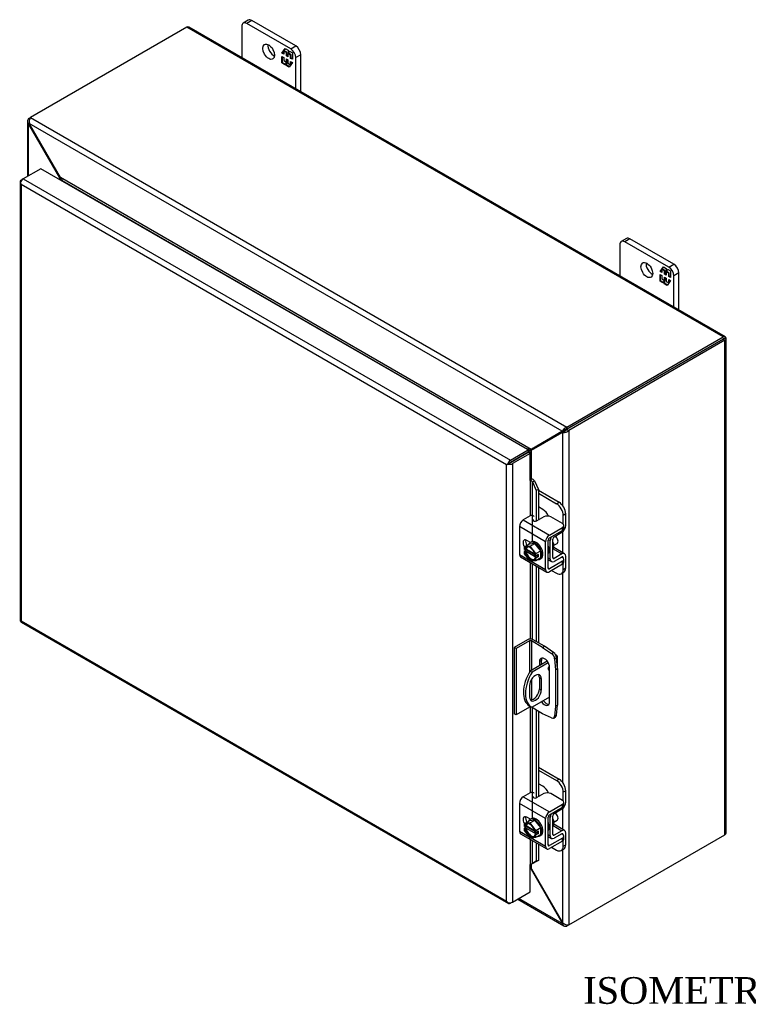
# Model space of a CAD drawing. Header units: inches. Extents: x 3 to 118, y 2 to 78.
# Tile 6 of 7: x 77 to 96, y 52 to 78. Entities that reach past the tile are written whole.
import ezdxf
from ezdxf.enums import TextEntityAlignment as Align

# ---------------------------------------------------------------- set-up
doc = ezdxf.new("R2010")
doc.units = ezdxf.units.IN
doc.header["$MEASUREMENT"] = 0
for name, color, linetype in [('COM40153-1', 7, 'CONTINUOUS'), ('COM40153-2', 7, 'CONTINUOUS'), ('COM42667', 7, 'CONTINUOUS'), ('COM42780', 7, 'CONTINUOUS'), ('COM48425', 7, 'CONTINUOUS'), ('COM71780-4', 7, 'CONTINUOUS'), ('DEFAULT', 7, 'CONTINUOUS'), ('FET07710', 7, 'CONTINUOUS'), ('SCC19011', 7, 'CONTINUOUS'), ('SPR20265', 7, 'CONTINUOUS'), ('WAF25035', 7, 'CONTINUOUS')]:
    doc.layers.add(name, color=color, linetype=linetype)
doc.styles.add('SEACAD_TIMES_NEW_ROMAN', font='times.ttf')

msp = doc.modelspace()

# ---------------------------------------------------------------- linework, layer by layer
at = {"layer": 'COM40153-1', "color": 7}
for p, q in [((91.211, 61.2), (91.227, 61.191)), ((91.258, 60.841), (91.258, 61.147)), ((90.994, 61.027), (90.548, 60.77)), ((91.021, 60.984), (90.599, 60.74)), ((90.548, 60.77), (90.599, 60.74)), ((90.788, 60.597), (90.839, 60.568)), ((90.788, 60.597), (90.788, 60.301)), ((90.53, 60.389), (90.53, 60.093)), ((90.839, 60.271), (90.839, 60.568)), ((91.053, 60.084), (90.599, 59.822)), ((90.788, 60.301), (90.839, 60.271)), ((90.524, 59.863), (90.575, 59.834))]:
    msp.add_line(p, q, dxfattribs=at)
for centre, major_axis, start_param, end_param in [((91.15, 61.147), (-0.108, 0), 2.529725, 3.926991), ((91.06, 60.854), (-0.0313, -0.0541), 4.139289, 6.283185), ((91.009, 60.883), (0.0312, 0.0541), 4.093609, 5.210881), ((90.899, 60.513), (0.375, 0.65), 1.508132, 3.141593), ((90.95, 60.483), (0.375, 0.65), 1.508132, 3.204257), ((90.684, 60.479), (-0.109, -0.189), 2.356194, 5.497787), ((90.633, 60.508), (-0.109, -0.189), 2.356194, 2.906426), ((91.06, 60.854), (-0.0313, -0.0541), 0, 0.63978), ((90.684, 60.182), (0.109, 0.189), 2.356194, 5.497787), ((90.633, 60.212), (0.109, 0.189), 3.37676, 5.497787)]:
    msp.add_ellipse(centre, major_axis=major_axis, ratio=0.57735, start_param=start_param, end_param=end_param, dxfattribs=at)
at = {"layer": 'COM40153-2', "color": 7}
for p, q in [((90.475, 61.588), (90.128, 61.387)), ((90.128, 61.387), (90.128, 59.652)), ((90.178, 61.357), (90.128, 61.387)), ((90.526, 61.558), (90.178, 61.357)), ((90.526, 61.558), (90.526, 60.734)), ((90.577, 61.558), (90.577, 60.787)), ((90.871, 61.389), (90.577, 61.558)), ((90.922, 61.418), (90.628, 61.588)), ((90.871, 61.389), (90.922, 61.418)), ((90.871, 61.389), (91.107, 61.228)), ((91.158, 61.258), (90.922, 61.418)), ((90.178, 61.357), (90.178, 59.622)), ((91.107, 61.228), (91.158, 61.258)), ((91.238, 61.119), (91.187, 61.089)), ((91.259, 60.834), (91.238, 61.119)), ((90.788, 61.018), (90.839, 61.047)), ((90.788, 61.018), (90.788, 60.908)), ((90.839, 60.938), (90.839, 61.047)), ((91.053, 59.967), (91.053, 60.865)), ((91.187, 61.089), (91.208, 60.805)), ((91.208, 60.805), (91.259, 60.834)), ((91.208, 60.805), (91.208, 59.848)), ((91.259, 60.834), (91.259, 59.878)), ((90.577, 60.545), (90.577, 60.013)), ((90.526, 59.823), (90.178, 59.622)), ((90.526, 59.862), (90.526, 59.823)), ((90.577, 59.832), (90.577, 59.823)), ((90.871, 59.654), (90.577, 59.823)), ((91.208, 59.848), (91.187, 59.588)), ((91.208, 59.848), (91.259, 59.878)), ((91.238, 59.617), (91.259, 59.878)), ((90.178, 59.622), (90.128, 59.652)), ((91.107, 59.541), (90.871, 59.654)), ((91.162, 59.539), (91.213, 59.568)), ((91.187, 59.588), (91.238, 59.617))]:
    msp.add_line(p, q, dxfattribs=at)
for centre, major_axis, start_param, end_param in [((90.552, 61.544), (-0.108, 0), 3.926991, 5.497787), ((90.552, 61.544), (-0.036, 0), 3.926991, 5.497787), ((90.921, 60.941), (0.094, -0.162), 0.785398, 3.926991), ((90.972, 60.971), (0.094, -0.162), 3.416574, 3.926991), ((91.099, 61.131), (0.063, -0.108), 0.872665, 2.268928), ((91.15, 61.161), (-0.062, 0.108), 4.014257, 5.410521), ((90.552, 59.808), (0.036, 0), 0.785398, 2.356194), ((90.921, 60.043), (-0.094, 0.162), 1.73559, 3.926991), ((90.972, 60.073), (-0.094, 0.162), 1.73559, 2.866611), ((91.099, 59.647), (-0.062, 0.108), 2.443461, 3.839724), ((91.15, 59.677), (-0.062, 0.108), 3.141593, 3.839724)]:
    msp.add_ellipse(centre, major_axis=major_axis, ratio=0.57735, start_param=start_param, end_param=end_param, dxfattribs=at)
at = {"layer": 'COM42667', "color": 7}
for p, q in [((90.546, 64.832), (90.365, 64.727)), ((90.365, 64.727), (91.051, 64.331)), ((90.907, 64.808), (90.723, 64.703)), ((91.392, 64.63), (91.084, 64.808)), ((90.95, 64.156), (90.264, 64.552)), ((90.264, 64.552), (90.264, 63.824)), ((91.051, 64.331), (91.392, 64.528)), ((91.392, 64.451), (91.392, 64.528)), ((91.429, 64.502), (91.429, 64.579)), ((91.017, 63.467), (91.017, 64.195)), ((91.051, 64.254), (91.392, 64.451)), ((90.552, 64.136), (90.458, 64.191)), ((90.95, 63.428), (90.95, 64.156)), ((90.264, 63.824), (90.519, 63.677)), ((90.293, 63.759), (90.979, 63.363)), ((91.376, 63.756), (91.392, 63.747)), ((91.429, 63.618), (91.429, 63.695)), ((90.568, 63.649), (90.95, 63.428)), ((91.051, 63.447), (91.017, 63.467)), ((91.392, 63.644), (91.051, 63.447)), ((91.392, 63.567), (91.051, 63.37)), ((91.392, 63.567), (91.392, 63.644)), ((90.546, 57.584), (90.365, 57.48)), ((90.907, 57.561), (90.723, 57.455)), ((91.392, 57.383), (91.084, 57.561)), ((90.95, 56.909), (90.264, 57.305)), ((90.264, 57.305), (90.264, 56.577)), ((90.365, 57.48), (91.051, 57.084)), ((91.051, 57.084), (91.392, 57.281)), ((91.392, 57.204), (91.392, 57.281)), ((91.429, 57.255), (91.429, 57.332)), ((91.051, 57.007), (91.392, 57.204)), ((90.552, 56.889), (90.458, 56.944)), ((90.95, 56.181), (90.95, 56.909)), ((91.017, 56.22), (91.017, 56.948)), ((90.264, 56.577), (90.519, 56.43)), ((90.293, 56.512), (90.979, 56.116)), ((91.376, 56.509), (91.392, 56.499)), ((90.568, 56.402), (90.95, 56.181)), ((91.051, 56.2), (91.017, 56.22)), ((91.392, 56.397), (91.051, 56.2)), ((91.392, 56.32), (91.051, 56.123)), ((91.392, 56.32), (91.392, 56.397)), ((91.429, 56.371), (91.429, 56.448))]:
    msp.add_line(p, q, dxfattribs=at)
for centre, major_axis, start_param, end_param in [((90.365, 64.611), (-0.072, -0.124), 3.926991, 5.497787), ((90.588, 64.807), (-0.06, 0), 3.141593, 5.497787), ((90.681, 64.727), (0.06, 0), 2.929457, 5.497787), ((90.995, 64.757), (0.125, 0), 0.785398, 2.356194), ((91.304, 64.579), (-0.125, 0), 2.356194, 3.926991), ((91.304, 64.502), (-0.125, 0), 2.356194, 3.141593), ((90.458, 64.076), (0.07, -0.122), 2.356194, 4.826451), ((90.525, 64.115), (0.07, -0.122), 3.6401, 4.826451), ((91.051, 64.215), (0.072, 0.124), 0.785398, 2.356194), ((91.051, 64.215), (0.024, 0.0416), 0.785398, 2.356194), ((90.365, 63.883), (0.071, 0.124), 2.356194, 3.141593), ((91.304, 63.695), (-0.125, 0), 2.356194, 3.926991), ((91.051, 63.487), (0.071, 0.124), 2.356194, 3.926991), ((91.051, 63.487), (0.024, 0.0416), 2.356194, 3.926991), ((91.304, 63.618), (-0.125, 0), 2.356194, 3.141593), ((90.588, 57.56), (-0.06, 0), 3.141593, 5.497787), ((90.995, 57.51), (0.125, 0), 0.785398, 2.356194), ((90.365, 57.363), (-0.071, -0.124), 3.926991, 5.497787), ((90.681, 57.48), (0.06, 0), 2.929457, 5.497787), ((91.304, 57.332), (-0.125, 0), 2.356194, 3.926991), ((91.304, 57.255), (-0.125, 0), 2.356194, 3.141593), ((91.051, 56.967), (0.072, 0.124), 0.785398, 2.356194), ((91.051, 56.967), (0.024, 0.0416), 0.785398, 2.356194), ((90.458, 56.829), (0.07, -0.122), 2.356194, 4.826451), ((90.525, 56.868), (0.07, -0.122), 3.6401, 4.826451), ((90.365, 56.635), (0.071, 0.124), 2.356194, 3.141593), ((91.304, 56.448), (-0.125, 0), 2.356194, 3.926991), ((91.051, 56.239), (0.024, 0.0416), 2.356194, 3.926991), ((91.304, 56.371), (-0.125, 0), 2.356194, 3.141593), ((91.051, 56.239), (0.072, 0.124), 2.356194, 3.926991)]:
    msp.add_ellipse(centre, major_axis=major_axis, ratio=0.57735, start_param=start_param, end_param=end_param, dxfattribs=at)
at = {"layer": 'COM42780', "color": 7}
for p, q in [((90.761, 65.502), (91.301, 65.191)), ((90.761, 65.425), (91.234, 65.152)), ((90.88, 64.999), (90.761, 65.068)), ((91.234, 65.152), (91.301, 65.191)), ((91.478, 64.884), (91.41, 64.846)), ((91.41, 64.617), (91.41, 64.846)), ((91.478, 64.58), (91.478, 64.884)), ((91.021, 64.217), (91.073, 64.187)), ((91.14, 63.741), (91.14, 64.226)), ((91.174, 64.284), (91.378, 64.406)), ((91.073, 63.702), (91.073, 64.187)), ((91.145, 63.969), (91.378, 63.835)), ((91.448, 63.841), (91.164, 64.005)), ((91.017, 63.734), (91.073, 63.702)), ((91.017, 63.686), (91.103, 63.636)), ((91.14, 63.74), (91.174, 63.721)), ((91.377, 63.756), (91.172, 63.642)), ((91.378, 63.835), (91.174, 63.721)), ((91.376, 63.756), (91.41, 63.737)), ((91.41, 63.733), (91.41, 63.737)), ((91.478, 63.471), (91.478, 63.775)), ((91.41, 63.433), (91.41, 63.58)), ((91.41, 63.433), (91.478, 63.471)), ((91.108, 63.403), (91.234, 63.33)), ((91.359, 63.318), (91.426, 63.357)), ((90.761, 58.255), (91.301, 57.943)), ((90.761, 58.177), (91.234, 57.905)), ((90.88, 57.752), (90.761, 57.821)), ((91.234, 57.905), (91.301, 57.943)), ((91.478, 57.637), (91.41, 57.598)), ((91.41, 57.37), (91.41, 57.598)), ((91.478, 57.333), (91.478, 57.637)), ((91.14, 56.493), (91.14, 56.978)), ((91.174, 57.037), (91.378, 57.159)), ((91.021, 56.97), (91.073, 56.94)), ((91.073, 56.455), (91.073, 56.94)), ((91.145, 56.722), (91.378, 56.587)), ((91.448, 56.594), (91.164, 56.758)), ((91.017, 56.487), (91.073, 56.455)), ((91.14, 56.493), (91.174, 56.473)), ((91.377, 56.509), (91.172, 56.395)), ((91.378, 56.587), (91.174, 56.473)), ((91.376, 56.509), (91.41, 56.489)), ((91.41, 56.486), (91.41, 56.489)), ((91.478, 56.224), (91.478, 56.528)), ((91.017, 56.439), (91.103, 56.389)), ((91.41, 56.185), (91.41, 56.333)), ((91.41, 56.185), (91.478, 56.224)), ((91.108, 56.156), (91.234, 56.083)), ((91.359, 56.071), (91.426, 56.11))]:
    msp.add_line(p, q, dxfattribs=at)
for centre, major_axis, start_param, end_param in [((90.88, 64.795), (0.125, -0.217), 1.392108, 2.356194), ((91.234, 64.948), (0.125, -0.217), 0.785398, 2.356194), ((91.301, 64.986), (-0.125, 0.217), 3.926991, 5.497787), ((91.376, 64.522), (-0.071, -0.124), 0.802851, 2.356194), ((91.174, 64.245), (-0.072, -0.124), 4.744903, 5.497787), ((91.174, 64.245), (-0.024, -0.0416), 3.944444, 5.497787), ((91.031, 64.124), (0.098, -0.169), 0.133398, 1.437398), ((91.174, 63.76), (0.071, 0.124), 2.356194, 3.909538), ((91.174, 63.76), (0.024, 0.0416), 2.356194, 3.909538), ((91.376, 63.717), (-0.024, -0.0416), 2.356194, 3.909538), ((91.376, 63.717), (-0.072, -0.124), 2.356194, 3.909538), ((91.234, 63.535), (-0.125, 0.217), 2.356194, 3.926991), ((91.301, 63.573), (-0.125, 0.217), 3.141593, 3.926991), ((90.88, 57.548), (0.125, -0.217), 1.392108, 2.356194), ((91.234, 57.7), (0.125, -0.217), 0.785398, 2.356194), ((91.301, 57.739), (-0.125, 0.217), 3.926991, 5.497787), ((91.376, 57.275), (-0.072, -0.124), 0.802851, 2.356194), ((91.174, 56.998), (-0.072, -0.124), 4.744903, 5.497787), ((91.174, 56.998), (-0.024, -0.0416), 3.944444, 5.497787), ((91.031, 56.877), (0.097, -0.169), 0.133398, 1.437398), ((91.174, 56.513), (0.024, 0.0416), 2.356194, 3.909538), ((91.376, 56.47), (-0.024, -0.0416), 2.356194, 3.909538), ((91.376, 56.47), (-0.071, -0.124), 2.356194, 3.909538), ((91.174, 56.513), (0.072, 0.124), 2.356194, 3.909538), ((91.301, 56.326), (-0.125, 0.217), 3.141593, 3.926991), ((91.234, 56.287), (-0.125, 0.217), 2.356194, 3.926991)]:
    msp.add_ellipse(centre, major_axis=major_axis, ratio=0.57735, start_param=start_param, end_param=end_param, dxfattribs=at)
at = {"layer": 'COM48425', "color": 7}
for p, q in [((81.555, 77.626), (77.465, 75.265)), ((95.595, 69.52), (81.555, 77.626)), ((95.649, 69.525), (81.609, 77.631)), ((77.382, 75.166), (77.382, 73.719)), ((77.414, 75.235), (77.465, 75.265)), ((77.441, 75.219), (77.414, 75.235)), ((77.432, 75.107), (77.414, 75.097)), ((77.414, 73.737), (77.414, 75.097)), ((77.431, 75.073), (77.414, 75.097)), ((77.431, 75.073), (77.444, 75.081)), ((78.234, 73.683), (77.431, 75.073)), ((91.385, 67.051), (77.432, 75.107)), ((77.444, 75.081), (77.432, 75.107)), ((78.246, 73.691), (77.444, 75.081)), ((77.465, 75.265), (91.505, 67.158)), ((78.234, 73.683), (78.246, 73.691)), ((78.234, 73.638), (78.234, 73.683)), ((90.571, 66.575), (78.246, 73.691)), ((78.294, 73.604), (78.293, 73.604)), ((90.473, 66.573), (78.294, 73.604)), ((91.505, 67.158), (95.595, 69.52)), ((91.505, 67.1), (95.595, 69.461)), ((95.595, 69.461), (91.505, 67.1)), ((95.646, 69.431), (91.556, 67.07)), ((95.667, 69.502), (95.595, 69.461)), ((95.667, 69.502), (95.595, 69.461)), ((95.595, 69.461), (95.646, 69.49)), ((95.595, 69.461), (95.595, 69.461)), ((95.595, 69.461), (95.595, 69.461)), ((95.646, 56.485), (95.646, 69.431)), ((95.678, 56.529), (95.678, 69.476)), ((91.374, 67.038), (90.571, 66.575)), ((91.425, 67.068), (90.622, 66.604)), ((91.437, 67.046), (90.635, 66.582)), ((91.374, 67.038), (91.425, 67.068)), ((91.385, 67.051), (91.374, 67.038)), ((91.436, 67.081), (91.385, 67.051)), ((91.386, 67.016), (91.437, 67.046)), ((91.454, 67.049), (91.404, 67.02)), ((91.436, 67.081), (91.425, 67.068)), ((91.429, 67.076), (91.443, 67.084)), ((91.454, 67.049), (91.437, 67.046)), ((91.461, 67.053), (91.447, 67.045)), ((91.505, 67.1), (91.505, 67.158)), ((91.505, 67.1), (91.556, 67.07)), ((91.556, 67.07), (91.556, 54.124)), ((91.386, 67.016), (90.584, 66.553)), ((91.404, 67.02), (91.386, 67.016)), ((91.404, 65.093), (91.404, 67.02)), ((90.472, 66.572), (90.473, 66.573)), ((90.473, 66.573), (90.473, 66.572)), ((90.622, 66.604), (90.571, 66.575)), ((90.635, 66.582), (90.584, 66.553)), ((90.584, 65.802), (90.584, 66.553)), ((90.489, 66.494), (90.489, 66.494)), ((91.404, 63.866), (91.404, 64.425)), ((91.404, 57.846), (91.404, 63.344)), ((91.404, 56.619), (91.404, 57.178)), ((91.556, 54.124), (95.646, 56.485)), ((91.404, 54.174), (91.404, 56.097)), ((90.584, 55.587), (90.584, 55.715)), ((90.571, 55.58), (90.548, 55.594)), ((90.571, 55.58), (90.584, 55.587)), ((90.571, 55.58), (91.374, 54.19)), ((90.584, 55.587), (91.386, 54.198)), ((90.22, 54.8), (91.429, 54.102)), ((91.385, 54.164), (90.252, 54.818)), ((91.374, 54.19), (91.386, 54.198)), ((91.374, 54.19), (91.385, 54.164)), ((91.404, 54.174), (91.385, 54.164)), ((91.386, 54.198), (91.404, 54.174)), ((91.505, 54.126), (91.505, 54.094)), ((91.556, 54.124), (91.505, 54.094))]:
    msp.add_line(p, q, dxfattribs=at)
for centre, radius, start, end in [((77.475, 75.166), 0.0923, 131.3818, 228.6182), ((77.62, 75.15), 0.192, 143.5515, 192.9586), ((91.562, 66.974), 0.192, 107.0414, 156.4485), ((91.425, 67.211), 0.192, 263.5515, 312.9586), ((91.509, 66.951), 0.148, 91.3268, 119.2753), ((91.382, 67.173), 0.144, 300.272, 329.1259), ((93.265, 61.644), 5.595, 118.0355, 119.6858), ((87.639, 71.386), 5.635, 300.4684, 301.9581), ((91.476, 54.182), 0.0923, 191.3818, 288.6182), ((91.535, 54.315), 0.192, 227.0414, 276.4485)]:
    msp.add_arc(centre, radius, start, end, dxfattribs=at)
for centre, major_axis, ratio, start_param, end_param in [((81.555, 77.538), (-0.054, -0.0935), 0.57735, 3.141593, 3.926991), ((95.595, 69.432), (-0.054, -0.0935), 0.57735, 2.696031, 3.926991), ((95.57, 69.446), (-0.036, -0.0208), 0.000948, 2.356741, 3.927537), ((95.57, 69.446), (-0.036, -0.0207), 0.000948, 2.355648, 3.926445), ((95.57, 69.446), (0.108, 0.062), 0.000948, -0.784852, -0.445015), ((95.57, 69.446), (0.108, 0.062), 0.000948, 0.445015, 0.784852), ((95.57, 69.476), (-0.108, 0), 0.57735, 2.356194, 3.587154), ((95.57, 56.529), (-0.108, 0), 0.57735, 2.356194, 3.141593)]:
    msp.add_ellipse(centre, major_axis=major_axis, ratio=ratio, start_param=start_param, end_param=end_param, dxfattribs=at)
for points, knots in [([(78.234, 73.683), (78.236, 73.673), (78.238, 73.663), (78.241, 73.647), (78.242, 73.64), (78.243, 73.634)], [0, 0, 0, 0, 0.25, 0.25, 0.4064598, 0.4064598, 0.4064598, 0.4064598]), ([(78.294, 73.604), (78.295, 73.605), (78.296, 73.606), (78.298, 73.609), (78.298, 73.61), (78.299, 73.615), (78.298, 73.619), (78.295, 73.626), (78.294, 73.63), (78.29, 73.638), (78.287, 73.642), (78.28, 73.653), (78.274, 73.661), (78.261, 73.676), (78.254, 73.684), (78.246, 73.691)], [0, 0, 0, 0, 0.0625, 0.0625, 0.125, 0.125, 0.25, 0.25, 0.375, 0.375, 0.5, 0.5, 0.75, 0.75, 1, 1, 1, 1]), ([(90.571, 66.575), (90.564, 66.576), (90.556, 66.577), (90.54, 66.579), (90.532, 66.579), (90.519, 66.58), (90.514, 66.58), (90.505, 66.58), (90.501, 66.579), (90.492, 66.578), (90.487, 66.578), (90.481, 66.576), (90.479, 66.576), (90.476, 66.575), (90.474, 66.574), (90.473, 66.573)], [0, 0, 0, 0, 0.25, 0.25, 0.5, 0.5, 0.625, 0.625, 0.75, 0.75, 0.875, 0.875, 0.9375, 0.9375, 1, 1, 1, 1]), ([(90.541, 66.476), (90.541, 66.476), (90.541, 66.476), (90.544, 66.479), (90.547, 66.483), (90.553, 66.49), (90.555, 66.494), (90.56, 66.501), (90.562, 66.505), (90.568, 66.516), (90.572, 66.524), (90.578, 66.539), (90.581, 66.546), (90.584, 66.553)], [0.1218235, 0.1218235, 0.1218235, 0.1218235, 0.125, 0.125, 0.25, 0.25, 0.375, 0.375, 0.5, 0.5, 0.75, 0.75, 1, 1, 1, 1]), ([(90.584, 55.587), (90.581, 55.597), (90.578, 55.607), (90.572, 55.626), (90.568, 55.635), (90.562, 55.647), (90.56, 55.651), (90.555, 55.659), (90.553, 55.662), (90.549, 55.666), (90.549, 55.666), (90.548, 55.667)], [0, 0, 0, 0, 0.25, 0.25, 0.5, 0.5, 0.625, 0.625, 0.75, 0.75, 0.7782984, 0.7782984, 0.7782984, 0.7782984])]:
    msp.add_open_spline(points, degree=3, knots=knots, dxfattribs=at)
msp.add_open_spline([(90.549, 55.6), (90.557, 55.594), (90.564, 55.587), (90.571, 55.58)], degree=3, dxfattribs=at)
at = {"layer": 'COM71780-4', "color": 7}
for p, q in [((77.738, 73.924), (77.272, 73.655)), ((90.497, 66.558), (77.738, 73.924)), ((77.189, 73.582), (77.189, 62.101)), ((77.2, 73.555), (77.2, 73.555)), ((77.221, 73.626), (77.272, 73.655)), ((89.929, 66.171), (77.221, 73.508)), ((77.221, 73.508), (77.221, 62.086)), ((77.272, 73.655), (90.031, 66.289)), ((90.031, 66.289), (90.497, 66.558)), ((90.497, 66.558), (90.497, 66.499)), ((90.031, 66.23), (90.497, 66.499)), ((90.497, 66.499), (90.031, 66.23)), ((90.548, 66.47), (90.082, 66.201)), ((90.548, 66.47), (90.497, 66.499)), ((90.548, 65.755), (90.548, 66.47)), ((89.98, 66.201), (89.929, 66.171)), ((89.929, 54.749), (89.929, 66.171)), ((89.959, 66.188), (90.031, 66.23)), ((89.959, 66.188), (90.031, 66.23)), ((90.082, 66.201), (90.082, 54.72)), ((90.548, 65.755), (90.548, 64.833)), ((90.576, 65.761), (90.583, 65.803)), ((90.603, 65.723), (90.662, 65.747)), ((90.662, 65.747), (90.761, 65.525)), ((90.603, 65.723), (90.702, 65.501)), ((90.603, 64.161), (90.603, 65.723)), ((90.761, 65.525), (90.702, 65.501)), ((90.702, 65.501), (90.702, 64.695)), ((90.761, 65.525), (90.761, 64.724)), ((90.548, 64.139), (90.548, 64.134)), ((90.548, 63.612), (90.548, 61.606)), ((90.603, 61.598), (90.603, 63.58)), ((90.702, 63.523), (90.702, 61.545)), ((90.761, 63.489), (90.761, 61.511)), ((77.218, 62.052), (89.977, 54.685)), ((77.221, 62.086), (89.929, 54.749)), ((90.548, 59.829), (90.548, 57.586)), ((90.603, 56.914), (90.603, 59.808)), ((90.702, 59.751), (90.702, 57.447)), ((90.761, 59.717), (90.761, 57.477)), ((90.548, 56.892), (90.548, 56.887)), ((90.548, 56.365), (90.548, 55.703)), ((90.603, 55.73), (90.603, 56.333)), ((90.702, 56.276), (90.702, 55.789)), ((90.761, 56.242), (90.761, 55.813)), ((90.548, 54.989), (90.548, 55.703)), ((90.702, 55.789), (90.603, 55.73)), ((90.603, 55.73), (90.662, 55.753)), ((90.761, 55.813), (90.662, 55.753)), ((90.761, 55.813), (90.702, 55.789)), ((90.082, 54.72), (90.548, 54.989)), ((89.959, 54.708), (89.959, 54.708)), ((90.082, 54.72), (90.031, 54.69))]:
    msp.add_line(p, q, dxfattribs=at)
for centre, radius, start, end in [((90.498, 65.678), 0.114, 23.2734, 46.5882), ((90.53, 65.643), 0.169, 38.3968, 71.6578), ((90.85, 55.379), 0.429, 125.2045, 129.639), ((90.647, 55.653), 0.088, 117.4412, 127.5015)]:
    msp.add_arc(centre, radius, start, end, dxfattribs=at)
for centre, major_axis, ratio, start_param, end_param in [((77.297, 73.582), (0.108, 0), 0.57735, 2.356194, 3.587154), ((77.272, 73.567), (0.054, 0.0935), 0.57735, 0.785398, 2.016358), ((77.297, 73.552), (-0.076, 0.132), 0.577982, 1.231508, 1.571345), ((77.297, 73.552), (-0.076, 0.132), 0.577982, 1.230411, 1.570248), ((90.031, 66.201), (0.054, 0.0935), 0.57735, 0.785398, 2.016358), ((90.006, 66.215), (-0.108, -0.062), 0.000948, -1.124689, -0.784852), ((90.006, 66.215), (-0.108, -0.062), 0.000948, 0.784852, 1.124689), ((90.006, 66.245), (0.108, 0), 0.57735, 4.266828, 5.497787), ((90.006, 66.215), (0.036, 0.0208), 0.000948, 0.785944, 2.356741), ((90.006, 66.215), (0.036, 0.0207), 0.000948, 3.926445, 5.497241), ((90.573, 65.74), (0.108, 0), 0.57735, 1.48353, 1.808737), ((90.573, 65.74), (0.036, 0), 0.57735, 1.48353, 2.356194), ((77.297, 62.101), (0.108, 0), 0.57735, 3.141593, 3.587154), ((77.297, 62.13), (-0.108, -0.062), 0.000948, 0.445015, 0.784852), ((77.297, 62.13), (-0.108, -0.062), 0.000948, -0.784852, -0.445015), ((77.272, 62.145), (0.054, 0.0935), 0.57735, 2.696031, 3.141593), ((90.573, 55.689), (-0.036, 0), 0.57735, 4.625123, 5.497787), ((90.006, 54.793), (0.076, -0.132), 0.577982, 4.712938, 5.052774), ((90.006, 54.793), (0.076, -0.132), 0.577982, 4.71184, 5.051677), ((90.006, 54.764), (0.108, 0), 0.57735, 4.266828, 5.497787), ((90.031, 54.779), (0.054, 0.0935), 0.57735, 2.696031, 3.926991)]:
    msp.add_ellipse(centre, major_axis=major_axis, ratio=ratio, start_param=start_param, end_param=end_param, dxfattribs=at)
at = {"layer": 'FET07710', "color": 7}
for p, q in [((82.995, 77.648), (82.995, 76.831)), ((83.166, 77.81), (83.033, 77.734)), ((83.259, 77.801), (83.127, 77.725)), ((84.276, 77.061), (83.127, 77.725)), ((84.408, 77.138), (83.259, 77.801)), ((84.276, 77.061), (84.408, 77.138)), ((84.048, 76.944), (84.135, 77.067)), ((84.062, 76.952), (84.048, 76.944)), ((84.094, 76.918), (84.048, 76.944)), ((84.048, 76.691), (84.048, 76.864)), ((84.048, 76.864), (84.094, 76.838)), ((84.062, 76.952), (84.094, 76.997)), ((84.094, 76.934), (84.062, 76.952)), ((84.062, 76.699), (84.062, 76.856)), ((84.108, 77.012), (84.094, 77.004)), ((84.163, 76.964), (84.094, 77.004)), ((84.094, 77.004), (84.094, 76.918)), ((84.094, 76.838), (84.094, 76.752)), ((84.102, 77.009), (84.141, 77.064)), ((84.177, 76.972), (84.108, 77.012)), ((84.135, 77.067), (84.212, 77.023)), ((84.177, 76.972), (84.163, 76.964)), ((84.163, 76.878), (84.163, 76.964)), ((84.177, 76.886), (84.163, 76.878)), ((84.205, 76.853), (84.163, 76.878)), ((84.177, 76.886), (84.177, 76.972)), ((84.205, 76.869), (84.177, 76.886)), ((84.219, 76.948), (84.205, 76.94)), ((84.275, 76.9), (84.205, 76.94)), ((84.205, 76.94), (84.205, 76.853)), ((84.212, 77.023), (84.212, 76.959)), ((84.212, 76.959), (84.243, 77.004)), ((84.226, 76.968), (84.212, 76.959)), ((84.289, 76.908), (84.219, 76.948)), ((84.226, 76.968), (84.249, 77.001)), ((84.243, 77.004), (84.32, 76.96)), ((84.289, 76.908), (84.275, 76.9)), ((84.275, 76.813), (84.275, 76.9)), ((84.289, 76.821), (84.289, 76.908)), ((84.32, 76.96), (84.32, 76.787)), ((84.541, 76.908), (84.409, 76.832)), ((84.409, 76.015), (84.409, 76.832)), ((84.541, 75.938), (84.541, 76.908)), ((84.062, 76.699), (84.048, 76.691)), ((84.125, 76.647), (84.048, 76.691)), ((84.133, 76.658), (84.062, 76.699)), ((84.094, 76.752), (84.163, 76.712)), ((84.157, 76.692), (84.125, 76.647)), ((84.171, 76.7), (84.157, 76.692)), ((84.157, 76.628), (84.157, 76.692)), ((84.171, 76.637), (84.157, 76.628)), ((84.234, 76.584), (84.157, 76.628)), ((84.163, 76.712), (84.163, 76.798)), ((84.163, 76.798), (84.205, 76.774)), ((84.177, 76.72), (84.163, 76.712)), ((84.171, 76.637), (84.171, 76.7)), ((84.242, 76.596), (84.171, 76.637)), ((84.177, 76.72), (84.177, 76.79)), ((84.205, 76.774), (84.205, 76.687)), ((84.205, 76.687), (84.275, 76.647)), ((84.32, 76.707), (84.234, 76.584)), ((84.289, 76.821), (84.275, 76.813)), ((84.32, 76.787), (84.275, 76.813)), ((84.275, 76.647), (84.275, 76.734)), ((84.275, 76.734), (84.32, 76.707)), ((84.28, 76.65), (84.275, 76.647)), ((84.32, 76.803), (84.289, 76.821)), ((84.289, 76.662), (84.289, 76.725)), ((92.894, 71.933), (92.894, 71.116)), ((93.065, 72.095), (92.933, 72.019)), ((93.159, 72.086), (93.027, 72.009)), ((94.176, 71.346), (93.027, 72.009)), ((94.308, 71.422), (93.159, 72.086)), ((94.176, 71.346), (94.308, 71.422)), ((93.947, 71.229), (94.034, 71.352)), ((93.962, 71.237), (93.947, 71.229)), ((93.993, 71.202), (93.947, 71.229)), ((93.962, 71.237), (93.993, 71.282)), ((93.993, 71.218), (93.962, 71.237)), ((94.007, 71.297), (93.993, 71.289)), ((94.063, 71.249), (93.993, 71.289)), ((93.993, 71.289), (93.993, 71.202)), ((94.002, 71.294), (94.04, 71.348)), ((94.077, 71.257), (94.007, 71.297)), ((94.034, 71.352), (94.111, 71.307)), ((94.077, 71.257), (94.063, 71.249)), ((94.063, 71.162), (94.063, 71.249)), ((94.077, 71.17), (94.063, 71.162)), ((94.105, 71.138), (94.063, 71.162)), ((94.077, 71.17), (94.077, 71.257)), ((94.105, 71.154), (94.077, 71.17)), ((94.119, 71.232), (94.105, 71.224)), ((94.174, 71.184), (94.105, 71.224)), ((94.105, 71.224), (94.105, 71.138)), ((94.111, 71.307), (94.111, 71.244)), ((94.111, 71.244), (94.143, 71.289)), ((94.125, 71.252), (94.111, 71.244)), ((94.188, 71.192), (94.119, 71.232)), ((94.125, 71.252), (94.149, 71.286)), ((94.143, 71.289), (94.22, 71.245)), ((94.188, 71.192), (94.174, 71.184)), ((94.174, 71.098), (94.174, 71.184)), ((94.188, 71.106), (94.188, 71.192)), ((94.22, 71.245), (94.22, 71.071)), ((94.441, 71.193), (94.308, 71.116)), ((94.441, 70.223), (94.441, 71.193)), ((93.947, 70.976), (93.947, 71.149)), ((93.947, 71.149), (93.993, 71.123)), ((93.962, 70.984), (93.947, 70.976)), ((94.024, 70.931), (93.947, 70.976)), ((93.962, 70.984), (93.962, 71.141)), ((94.033, 70.943), (93.962, 70.984)), ((93.993, 71.123), (93.993, 71.036)), ((93.993, 71.036), (94.063, 70.996)), ((94.056, 70.976), (94.024, 70.931)), ((94.07, 70.985), (94.056, 70.976)), ((94.056, 70.913), (94.056, 70.976)), ((94.07, 70.921), (94.056, 70.913)), ((94.133, 70.868), (94.056, 70.913)), ((94.063, 70.996), (94.063, 71.083)), ((94.063, 71.083), (94.105, 71.058)), ((94.077, 71.004), (94.063, 70.996)), ((94.07, 70.921), (94.07, 70.985)), ((94.141, 70.88), (94.07, 70.921)), ((94.077, 71.004), (94.077, 71.074)), ((94.105, 71.058), (94.105, 70.972)), ((94.105, 70.972), (94.174, 70.932)), ((94.22, 70.992), (94.133, 70.868)), ((94.188, 71.106), (94.174, 71.098)), ((94.22, 71.071), (94.174, 71.098)), ((94.174, 70.932), (94.174, 71.018)), ((94.174, 71.018), (94.22, 70.992)), ((94.18, 70.935), (94.174, 70.932)), ((94.22, 71.088), (94.188, 71.106)), ((94.188, 70.947), (94.188, 71.01)), ((94.308, 70.299), (94.308, 71.116))]:
    msp.add_line(p, q, dxfattribs=at)
for centre, major_axis, start_param, end_param in [((83.127, 77.572), (0.094, -0.162), 2.356194, 3.926991), ((83.259, 77.648), (0.094, -0.162), 2.356194, 3.141593), ((83.834, 77.061), (-0.109, 0.189), 0.649107, 2.492486), ((84.408, 76.985), (-0.094, 0.162), 3.926991, 5.497787), ((84.276, 76.908), (0.094, -0.162), 0.785398, 2.356194), ((93.027, 71.856), (0.094, -0.162), 2.356194, 3.926991), ((93.159, 71.933), (0.094, -0.162), 2.356194, 3.141593), ((93.733, 71.346), (-0.109, 0.189), 0.649107, 2.492486), ((94.308, 71.269), (-0.094, 0.162), 3.926991, 5.497787), ((94.176, 71.193), (0.094, -0.162), 0.785398, 2.356194)]:
    msp.add_ellipse(centre, major_axis=major_axis, ratio=0.57735, start_param=start_param, end_param=end_param, dxfattribs=at)
for centre in [(83.702, 76.985), (93.601, 71.269)]:
    msp.add_ellipse(centre, major_axis=(-0.109, 0.189), ratio=0.57735, dxfattribs=at)
at = {"layer": 'SCC19011', "color": 7}
for p, q in [((90.391, 64.019), (90.519, 64.093)), ((90.543, 64.039), (90.391, 64.019)), ((90.391, 64.019), (90.391, 63.958)), ((90.406, 63.95), (90.391, 63.958)), ((90.458, 63.941), (90.391, 63.902)), ((90.441, 63.962), (90.42, 63.95)), ((90.675, 63.827), (90.441, 63.962)), ((90.458, 63.952), (90.458, 63.941)), ((90.458, 63.941), (90.678, 63.815)), ((90.671, 64.113), (90.519, 64.093)), ((90.543, 64.039), (90.671, 64.113)), ((90.695, 63.844), (90.543, 64.039)), ((90.823, 63.917), (90.671, 64.113)), ((91.168, 64.062), (91.25, 64.11)), ((90.391, 63.902), (90.391, 63.841)), ((90.391, 63.902), (90.406, 63.894)), ((90.391, 63.841), (90.543, 63.646)), ((90.42, 63.894), (90.441, 63.906)), ((90.441, 63.906), (90.702, 63.756)), ((90.695, 63.782), (90.681, 63.791)), ((90.702, 63.756), (90.681, 63.743)), ((90.681, 63.735), (90.695, 63.727)), ((90.695, 63.844), (90.823, 63.917)), ((90.695, 63.782), (90.695, 63.844)), ((90.762, 63.821), (90.695, 63.782)), ((90.762, 63.766), (90.695, 63.727)), ((90.695, 63.666), (90.823, 63.74)), ((90.695, 63.666), (90.695, 63.727)), ((90.714, 63.793), (90.762, 63.766)), ((90.762, 63.766), (90.762, 63.821)), ((90.823, 63.74), (90.823, 63.917)), ((90.543, 63.646), (90.695, 63.666)), ((90.391, 56.772), (90.519, 56.846)), ((90.543, 56.792), (90.391, 56.772)), ((90.391, 56.772), (90.391, 56.711)), ((90.671, 56.866), (90.519, 56.846)), ((90.543, 56.792), (90.671, 56.866)), ((90.695, 56.596), (90.543, 56.792)), ((90.823, 56.67), (90.671, 56.866)), ((91.168, 56.815), (91.25, 56.862)), ((90.406, 56.702), (90.391, 56.711)), ((90.458, 56.694), (90.391, 56.655)), ((90.391, 56.655), (90.391, 56.594)), ((90.391, 56.655), (90.406, 56.647)), ((90.391, 56.594), (90.543, 56.398)), ((90.441, 56.715), (90.42, 56.702)), ((90.42, 56.647), (90.441, 56.659)), ((90.675, 56.58), (90.441, 56.715)), ((90.441, 56.659), (90.702, 56.509)), ((90.458, 56.705), (90.458, 56.694)), ((90.458, 56.694), (90.678, 56.567)), ((90.695, 56.535), (90.681, 56.544)), ((90.702, 56.509), (90.681, 56.496)), ((90.681, 56.488), (90.695, 56.48)), ((90.695, 56.596), (90.823, 56.67)), ((90.695, 56.535), (90.695, 56.596)), ((90.762, 56.574), (90.695, 56.535)), ((90.762, 56.518), (90.695, 56.48)), ((90.695, 56.419), (90.823, 56.492)), ((90.695, 56.419), (90.695, 56.48)), ((90.714, 56.546), (90.762, 56.518)), ((90.762, 56.518), (90.762, 56.574)), ((90.823, 56.492), (90.823, 56.67)), ((90.543, 56.398), (90.695, 56.419))]:
    msp.add_line(p, q, dxfattribs=at)
for centre, start, end in [((90.413, 63.964), 242.8525, 296.623), ((90.413, 63.908), 242.8527, 296.6228), ((90.413, 56.716), 242.8525, 296.623), ((90.413, 56.661), 242.8527, 296.6228)]:
    msp.add_arc(centre, 0.0158, start, end, dxfattribs=at)
for centre, major_axis, start_param, end_param in [((91.189, 64.215), (0.061, -0.106), 0, 2.159159), ((90.543, 63.842), (0.099, -0.171), 0.958412, 3.753977), ((90.55, 63.847), (0.094, -0.162), 3.141593, 3.744649), ((90.571, 63.859), (0.094, -0.162), 3.254972, 3.744649), ((90.543, 63.842), (-0.099, 0.171), 0.958412, 3.753977), ((90.55, 63.847), (-0.094, 0.162), 0.96774, 3.694684), ((90.571, 63.859), (-0.094, 0.162), 0.96774, 3.028213), ((91.189, 56.968), (0.061, -0.106), 0, 2.159159), ((90.543, 56.595), (0.099, -0.171), 0.958412, 3.753977), ((90.55, 56.599), (0.094, -0.162), 3.141593, 3.744649), ((90.571, 56.612), (0.094, -0.162), 3.254972, 3.744649), ((90.543, 56.595), (-0.099, 0.171), 0.958412, 3.753977), ((90.55, 56.599), (-0.094, 0.162), 0.96774, 3.694684), ((90.571, 56.612), (-0.094, 0.162), 0.96774, 3.028213)]:
    msp.add_ellipse(centre, major_axis=major_axis, ratio=0.57735, start_param=start_param, end_param=end_param, dxfattribs=at)
for points, knots in [([(90.681, 63.791), (90.679, 63.792), (90.678, 63.793), (90.678, 63.796), (90.678, 63.797), (90.679, 63.797)], [0, 0, 0, 0, 0.5, 0.5, 0.7956866, 0.7956866, 0.7956866, 0.7956866]), ([(90.681, 63.743), (90.679, 63.742), (90.678, 63.741), (90.678, 63.738), (90.679, 63.736), (90.681, 63.735)], [0, 0, 0, 0, 0.5, 0.5, 1, 1, 1, 1]), ([(90.681, 56.544), (90.679, 56.545), (90.678, 56.546), (90.678, 56.549), (90.678, 56.549), (90.679, 56.55)], [0, 0, 0, 0, 0.5, 0.5, 0.7956866, 0.7956866, 0.7956866, 0.7956866]), ([(90.681, 56.496), (90.679, 56.495), (90.678, 56.494), (90.678, 56.491), (90.679, 56.489), (90.681, 56.488)], [0, 0, 0, 0, 0.5, 0.5, 1, 1, 1, 1])]:
    msp.add_open_spline(points, degree=3, knots=knots, dxfattribs=at)
at = {"layer": 'SPR20265', "color": 7}
for points in [[(91.018, 63.844), (91.021, 63.848), (91.037, 63.868), (91.053, 63.918), (91.044, 63.994), (91.026, 64.044), (91.017, 64.063)], [(91.018, 56.597), (91.021, 56.6), (91.037, 56.621), (91.053, 56.671), (91.044, 56.747), (91.026, 56.796), (91.017, 56.816)]]:
    msp.add_open_spline(points, degree=3, knots=[0.492661, 0.492661, 0.492661, 0.492661, 0.49540495, 0.50699867, 0.51872295, 0.52667302, 0.52667302, 0.52667302, 0.52667302], dxfattribs=at)
at = {"layer": 'WAF25035', "color": 7}
for p, q in [((90.578, 64.151), (90.546, 64.133)), ((90.796, 63.7), (90.828, 63.718)), ((90.578, 56.904), (90.546, 56.886)), ((90.796, 56.453), (90.828, 56.471))]:
    msp.add_line(p, q, dxfattribs=at)
for centre, start_param, end_param in [((90.671, 63.916), 0, 0.412589), ((90.671, 63.916), 2.729004, 6.283185), ((90.703, 63.935), 3.141593, 6.283185), ((90.671, 56.669), 0, 0.412589), ((90.671, 56.669), 2.729004, 6.283185), ((90.703, 56.687), 3.141593, 6.283185)]:
    msp.add_ellipse(centre, major_axis=(-0.125, 0.217), ratio=0.57735, start_param=start_param, end_param=end_param, dxfattribs=at)

# ---------------------------------------------------------------- texts
at = {"layer": 'DEFAULT', "color": 7, "style": 'SEACAD_TIMES_NEW_ROMAN'}
msp.add_text('ISOMETRIC VIEWS', height=0.7, dxfattribs=at).set_placement((91.935, 52.757), align=Align.TOP_LEFT)

doc.saveas('drawing.dxf')
